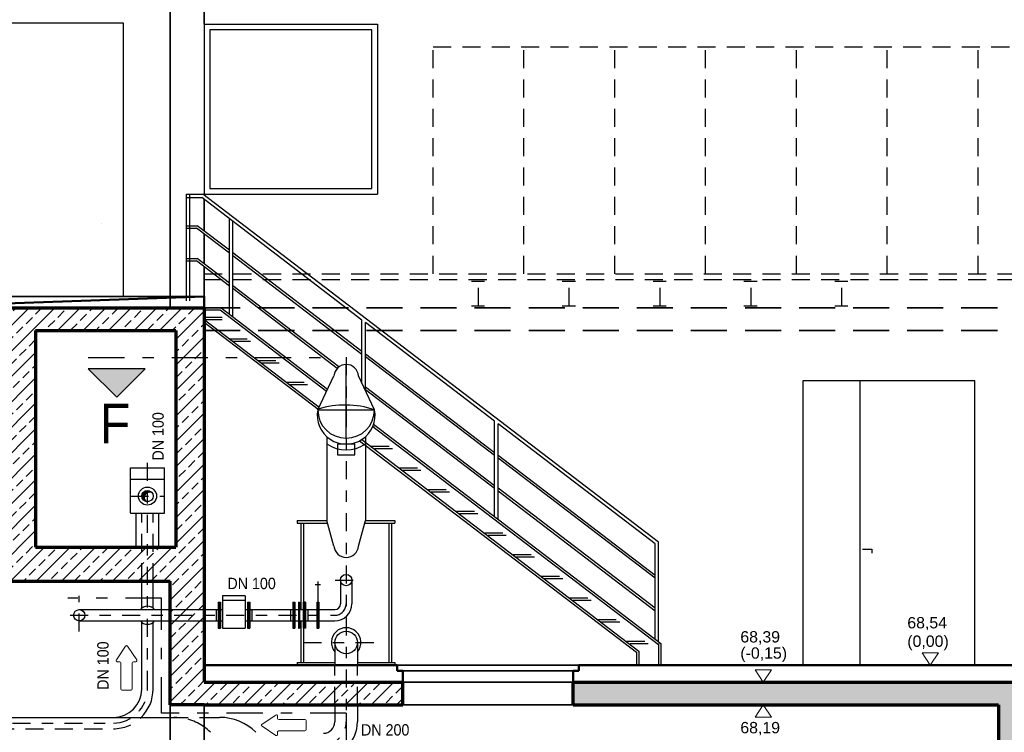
# Model space of a CAD drawing. Header units: metres. Extents: x -5 to 93, y -48 to 79.
# Tile 34 of 91: x 13.74 to 22.41, y 34.56 to 40.84. Entities that reach past the tile are written whole.
import ezdxf

# ---------------------------------------------------------------- set-up
doc = ezdxf.new("R2010")
doc.units = ezdxf.units.M
doc.header["$LTSCALE"] = 0.05
for name, pattern in [('STRICHPUNKT2', [12.7, 6.35, -3.175, 0, -3.175]), ('VERDECKT', [9.525, 6.35, -3.175]), ('VERDECKT2', [4.7625, 3.175, -1.5875])]:
    doc.linetypes.add(name, pattern=pattern)
for name, color, linetype, lineweight in [('Beschrifttung', 7, 'Continuous', 18), ('Beschriftung-Schnitte', 7, 'Continuous', 25), ('Fenster', 7, 'Continuous', 25), ('Rohre', 160, 'Continuous', 30), ('Rohre_mitte', 160, 'STRICHPUNKT2', 25), ('Rohre_verdeckt', 160, 'VERDECKT2', 25), ('Sonstiges-verdeckt', 3, 'VERDECKT2', 25), ('Treppe', 7, 'Continuous', 25), ('Tür', 7, 'Continuous', 25), ('Wand', 6, 'Continuous', 70), ('Wand-dünn', 2, 'Continuous', 35), ('Wand-Fussbodenaufbau', 1, 'Continuous', 50), ('Wand-Schraffur', 252, 'Continuous', 20), ('Wand-verdeckt', 2, 'VERDECKT', 35)]:
    doc.layers.add(name, color=color, linetype=linetype, lineweight=lineweight)
doc.layers.add('Rohre_Schraffur', color=253, linetype='Continuous')
doc.layers.add('Rohre_Text', color=160, linetype='Continuous')
doc.styles.add('Arial', font='arial.ttf', dxfattribs={"width": 0.9})
doc.styles.get("Standard").update_dxf_attribs({"font": 'arial.ttf'})
pattern_1 = [(45, (-0.34923, -12.46115), (-0.1122532, 0.1122532), []), (45, (-0.23698, -12.46115), (-0.1122532, 0.1122532), [0.079375, -0.0396875])]

# ---------------------------------------------------------------- blocks, each defined once
blk = doc.blocks.new('Pfeil')
at = {"layer": 'Beschrifttung'}
for p, q in [((0.3875, 0.0083), (0.2655, 0.0896)), ((0, -0.04), (0, 0.04)), ((0.01, 0.05), (0.24, 0.05)), ((0.25, 0.06), (0.25, 0.0813)), ((0.01, -0.05), (0.24, -0.05)), ((0.25, -0.0813), (0.25, -0.06)), ((0.2655, -0.0896), (0.3875, -0.0083))]:
    blk.add_line(p, q, dxfattribs=at)
for centre, start, end in [((0.26, 0.0813), 56.30993, 180), ((0.01, 0.04), 90, 180), ((0.24, 0.06), 270, 0), ((0.382, 0), 303.69007, 56.30993), ((0.01, -0.04), 180, 270), ((0.24, -0.06), 0, 90), ((0.26, -0.0813), 180, 303.69007)]:
    blk.add_arc(centre, 0.01, start, end, dxfattribs=at)

msp = doc.modelspace()

# ---------------------------------------------------------------- hatches: boundary and pattern name
at = {"layer": 'Beschriftung-Schnitte'}
msp.add_hatch(color=256, dxfattribs=at).paths.add_polyline_path([(14.8432, 37.7682), (14.5932, 37.5182), (14.3432, 37.7682)])
at = {"layer": 'Rohre_Schraffur'}
h = msp.add_hatch(color=256, dxfattribs=at)
h.paths.add_polyline_path([(14.864, 36.6961), (14.864, 36.6769, -0.193226), (14.9012, 36.6796, 0.212569)])
h.paths.add_polyline_path([(14.864, 36.6961, 0.414214), (14.814, 36.6461), (14.8379, 36.6461, -0.210627), (14.864, 36.6769)])
h.paths.add_polyline_path([(14.8379, 36.6461), (14.814, 36.6461, 0.326019), (14.8487, 36.5985, -0.260702)])
at = {"layer": 'Wand-Schraffur'}
h = msp.add_hatch(dxfattribs=at)
h.set_pattern_fill('ANSI33', color=256, scale=0.025, style=0)
h.set_pattern_definition(pattern_1)
h.paths.add_polyline_path([(8.4794, 38.1061), (9.2794, 38.1061), (9.2794, 36.1961), (8.4794, 36.1961)], flags=16)
h.paths.add_polyline_path([(10.2294, 38.1061), (10.6294, 38.1061), (10.6294, 36.1961), (10.2294, 36.1961)], flags=16)
h.paths.add_polyline_path([(15.364, 36.1961), (15.364, 38.3061), (13.5294, 38.3061), (13.5294, 36.1961), (13.5294, 35.8961), (15.064, 35.8961), (15.064, 34.8061), (15.364, 34.8061), (17.114, 34.8061), (17.114, 35.0061), (15.364, 35.0061)])
h.paths.add_polyline_path([(13.8794, 36.1961), (13.8794, 38.1061), (15.114, 38.1061), (15.114, 36.1961)], flags=16)
h.paths.add_polyline_path([(8.1794, 36.1961), (5.5794, 36.1961), (5.5794, 38.3061), (5.2794, 38.3061), (5.2794, 35.8961), (13.5294, 35.8961), (13.5294, 36.1961), (13.0294, 36.1961), (13.0294, 38.3061), (12.7294, 38.3061), (12.7294, 36.1961), (12.2294, 36.1961), (12.2294, 38.3061), (11.9294, 38.3061), (11.9294, 36.1961), (10.9294, 36.1961), (10.9294, 38.3061), (9.9294, 38.3061), (9.9294, 36.1961), (9.5794, 36.1961), (9.5794, 38.3061), (8.1794, 38.3061)])
h = msp.add_hatch(dxfattribs=at)
h.set_pattern_fill('ANSI33', color=256, scale=0.025, style=0)
h.set_pattern_definition(pattern_1)
h.paths.add_polyline_path([(20.0094, 31.4161), (20.0094, 31.7161), (19.9594, 31.7661), (19.1094, 31.7661), (19.0594, 31.7161), (19.0594, 31.4161)], flags=17)
h.paths.add_polyline_path([(22.6594, 32.1661), (22.3594, 32.1661), (22.3594, 31.4161), (5.5794, 31.4161), (5.5794, 35.8961), (5.2794, 35.8961), (5.2794, 35.0061), (5.1444, 35.0061), (5.1444, 34.8061), (5.2794, 34.8061), (5.2794, 30.9161), (22.6594, 30.9161)])
h.paths.add_polyline_path([(22.3594, 32.4661), (22.6594, 32.4661), (22.6594, 35.0061), (18.614, 35.0061), (18.614, 34.8061), (22.3594, 34.8061)])

# ---------------------------------------------------------------- linework, layer by layer
at = {"layer": 'Beschrifttung'}
for points in [[(21.7581, 35.1561), (21.686, 35.2656), (21.8301, 35.2656), (21.7581, 35.1561)], [(20.2875, 35.0061), (20.2155, 35.1156), (20.3595, 35.1156), (20.2875, 35.0061)], [(20.2875, 34.8061), (20.2155, 34.6967), (20.3595, 34.6967), (20.2875, 34.8061)]]:
    msp.add_lwpolyline(points, dxfattribs=at)
at = {"layer": 'Beschriftung-Schnitte', "color": 6, "linetype": 'STRICHPUNKT2'}
for p, q in [((14.3432, 37.8682), (16.4053, 37.8682)), ((14.9874, 35.7466), (14.1618, 35.7466)), ((14.9874, 34.7323), (14.9874, 35.7466)), ((16.614, 34.7323), (14.9874, 34.7323)), ((16.614, 34.7323), (16.614, 34.2666))]:
    msp.add_line(p, q, dxfattribs=at)
at = {"layer": 'Beschriftung-Schnitte'}
msp.add_lwpolyline([(14.8432, 37.7682), (14.3432, 37.7682), (14.5932, 37.5182)], close=True, dxfattribs=at)
at = {"layer": 'Fenster'}
for p, q in [((15.364, 40.8061), (16.8894, 40.8061)), ((15.364, 40.8061), (15.364, 39.3061)), ((16.8894, 40.8061), (16.8894, 39.3061)), ((15.364, 39.3061), (16.8894, 39.3061))]:
    msp.add_line(p, q, dxfattribs=at)
msp.add_lwpolyline([(15.414, 39.3561), (16.8394, 39.3561), (16.8394, 40.7561), (15.414, 40.7561)], close=True, dxfattribs=at)
at = {"layer": 'Rohre'}
for p, q in [((16.614, 37.1561), (16.614, 37.805)), ((16.364, 37.4061), (16.5065, 37.706)), ((16.864, 37.4061), (16.7232, 37.706)), ((16.364, 37.4061), (16.864, 37.4061)), ((16.444, 37.1689), (16.444, 36.4311)), ((16.784, 37.1689), (16.784, 36.4311)), ((14.714, 36.8961), (15.014, 36.8961)), ((14.714, 36.4961), (14.714, 36.8961)), ((15.014, 36.4961), (15.014, 36.8961)), ((14.714, 36.7961), (15.014, 36.7961)), ((14.714, 36.4961), (15.014, 36.4961)), ((16.184, 36.4311), (16.444, 36.4311)), ((16.184, 36.4311), (16.184, 36.4061)), ((16.5065, 36.2061), (16.444, 36.4311)), ((16.7232, 36.2061), (16.784, 36.4311)), ((16.784, 36.4311), (17.044, 36.4311)), ((17.044, 36.4311), (17.044, 36.4061)), ((16.184, 36.4061), (16.4518, 36.4061)), ((16.214, 36.4061), (16.214, 35.6461)), ((16.239, 36.4061), (16.239, 35.711)), ((16.7762, 36.4061), (17.044, 36.4061)), ((16.989, 36.4061), (16.989, 35.1811)), ((17.014, 36.4061), (17.014, 35.1811)), ((16.564, 35.9061), (16.564, 35.6961)), ((16.664, 35.9061), (16.664, 35.6961)), ((14.814, 35.6586), (14.814, 35.8961)), ((14.914, 35.6586), (14.914, 35.8961)), ((16.3882, 35.864), (16.3415, 35.864)), ((16.3641, 35.8938), (16.3641, 35.483)), ((15.5256, 35.7683), (15.5256, 35.483)), ((15.7256, 35.7683), (15.5256, 35.7683)), ((15.7256, 35.7264), (15.5256, 35.7264)), ((15.7256, 35.7683), (15.7256, 35.483)), ((14.264, 35.6461), (15.5256, 35.6461)), ((15.4679, 35.6461), (15.4679, 35.5461)), ((15.4876, 35.711), (15.4876, 35.483)), ((15.4876, 35.711), (15.5066, 35.711)), ((15.4971, 35.711), (15.4971, 35.483)), ((15.5066, 35.711), (15.5066, 35.483)), ((15.7256, 35.6461), (16.514, 35.6461)), ((15.7453, 35.711), (15.7453, 35.483)), ((15.7453, 35.711), (15.7643, 35.711)), ((15.7548, 35.711), (15.7548, 35.483)), ((15.7643, 35.711), (15.7643, 35.483)), ((15.7833, 35.6461), (15.7833, 35.5461)), ((16.1235, 35.6461), (16.1235, 35.5461)), ((16.1432, 35.711), (16.1432, 35.483)), ((16.1432, 35.711), (16.1622, 35.711)), ((16.1527, 35.711), (16.1527, 35.483)), ((16.1622, 35.711), (16.1622, 35.483)), ((16.1946, 35.711), (16.1946, 35.483)), ((16.1946, 35.711), (16.2041, 35.711)), ((16.2041, 35.711), (16.2041, 35.483)), ((16.2366, 35.711), (16.2366, 35.483)), ((16.2556, 35.711), (16.2366, 35.711)), ((16.2461, 35.711), (16.2461, 35.483)), ((16.2556, 35.711), (16.2556, 35.483)), ((16.2752, 35.6461), (16.2752, 35.5461)), ((16.3546, 35.711), (16.3546, 35.483)), ((16.3546, 35.711), (16.3736, 35.711)), ((16.3736, 35.711), (16.3736, 35.483)), ((14.264, 35.5461), (15.5256, 35.5461)), ((14.814, 34.9461), (14.814, 35.5337)), ((14.914, 34.9461), (14.914, 35.5337)), ((15.4876, 35.483), (15.5066, 35.483)), ((15.5256, 35.483), (15.7256, 35.483)), ((15.7256, 35.5461), (16.514, 35.5461)), ((15.7453, 35.483), (15.7643, 35.483)), ((16.1432, 35.483), (16.1622, 35.483)), ((16.1946, 35.483), (16.2041, 35.483)), ((16.214, 35.5461), (16.214, 35.1811)), ((16.2556, 35.483), (16.2366, 35.483)), ((16.239, 35.483), (16.239, 35.1811)), ((16.3546, 35.483), (16.3736, 35.483)), ((16.514, 35.3561), (16.514, 35.1561)), ((16.714, 35.3561), (16.714, 35.1561)), ((16.184, 35.1811), (16.514, 35.1811)), ((16.184, 35.1811), (16.184, 35.1561)), ((16.714, 35.1811), (17.044, 35.1811)), ((17.044, 35.1811), (17.044, 35.1561)), ((16.514, 34.8061), (16.514, 34.6561)), ((16.714, 34.8061), (16.714, 34.6561)), ((12.7794, 34.6961), (15.064, 34.6961))]:
    msp.add_line(p, q, dxfattribs=at)
at = {"layer": 'Rohre', "ltscale": 0.5}
for p, q in [((14.764, 36.1961), (14.764, 36.4961)), ((14.964, 36.1961), (14.964, 36.4961)), ((15.364, 34.6961), (15.4997, 34.6961))]:
    msp.add_line(p, q, dxfattribs=at)
at = {"layer": 'Rohre'}
msp.add_lwpolyline([(16.5387, 37.0103), (16.6907, 37.0103), (16.6907, 37.1043), (16.5387, 37.1043)], close=True, dxfattribs=at)
for centre, radius in [((14.864, 36.6461), 0.08), ((14.864, 36.6461), 0.05), ((16.614, 35.9061), 0.05), ((14.264, 35.5961), 0.05), ((16.614, 35.3561), 0.1)]:
    msp.add_circle(centre, radius, dxfattribs=at)
for centre, radius, start, end in [((16.6148, 37.6975), 0.1087, 4.49678, 175.50322), ((16.614, 37.3583), 0.2545, 169.16897, 10.83103), ((16.614, 37.4061), 0.25, 180, 0), ((16.6066, 36.6519), 0.7969, 71.15685, 107.51929), ((16.614, 37.3583), 0.3045, 236.06657, 303.93343), ((16.6148, 36.2147), 0.1087, 184.49678, 355.50322), ((14.864, 35.5961), 0.08, 38.68219, 141.31781), ((16.514, 35.6961), 0.05, 270, 0), ((16.514, 35.6961), 0.15, 270, 0), ((14.864, 35.5961), 0.08, 218.68219, 321.31781), ((16.614, 35.3561), 0.13, 320.28486, 219.71514), ((14.564, 34.9461), 0.25, 270, 0), ((14.564, 34.9461), 0.35, 314.41531, 0), ((16.414, 34.6561), 0.1, 270, 0), ((16.414, 34.6561), 0.3, 270, 0)]:
    msp.add_arc(centre, radius, start, end, dxfattribs=at)
at = {"layer": 'Rohre', "ltscale": 0.5}
for centre, end in [((15.4997, 34.2461), 90), ((15.0997, 34.2461), 54.03765)]:
    msp.add_arc(centre, 0.45, 45, end, dxfattribs=at)
at = {"layer": 'Rohre_mitte', "ltscale": 0.5}
for p, q in [((16.614, 37.8706), (16.614, 34.6561)), ((14.864, 34.9461), (14.864, 36.9663)), ((14.714, 36.6461), (15.014, 36.6461)), ((16.5172, 35.9061), (16.7327, 35.9061)), ((14.264, 35.4531), (14.264, 35.7683)), ((14.1823, 35.5961), (16.514, 35.5961)), ((16.239, 35.3561), (16.8791, 35.3561)), ((10.464, 34.6461), (14.564, 34.6461))]:
    msp.add_line(p, q, dxfattribs=at)
for centre, radius, start, end in [((16.514, 35.6961), 0.1, 270, 0), ((14.564, 34.9461), 0.3, 270, 0), ((15.0997, 34.2461), 0.45, 54.03765, 90), ((16.414, 34.6561), 0.2, 270, 0)]:
    msp.add_arc(centre, radius, start, end, dxfattribs=at)
at = {"layer": 'Rohre_Schraffur'}
msp.add_arc((14.8859, 36.632), 0.05, 72.22787, 221.99719, dxfattribs=at)
at = {"layer": 'Rohre_verdeckt'}
for p, q in [((14.814, 35.8961), (14.814, 36.4961)), ((14.914, 35.8961), (14.914, 36.4961)), ((16.514, 34.8061), (16.514, 35.1561)), ((16.714, 34.8061), (16.714, 35.1561)), ((15.064, 34.6961), (15.364, 34.6961)), ((11.9794, 34.5961), (14.564, 34.5961))]:
    msp.add_line(p, q, dxfattribs=at)
msp.add_arc((14.564, 34.9461), 0.35, 270, 314.41531, dxfattribs=at)
at = {"layer": 'Sonstiges-verdeckt'}
for p, q in [((17.3794, 40.6061), (24.5794, 40.6061)), ((17.3794, 38.6061), (17.3794, 40.6061)), ((18.1794, 38.6061), (18.1794, 40.6061)), ((18.9794, 38.6061), (18.9794, 40.6061)), ((19.7794, 38.6061), (19.7794, 40.6061)), ((20.5794, 38.6061), (20.5794, 40.6061)), ((21.3794, 38.6061), (21.3794, 40.6061)), ((22.1794, 38.6061), (22.1794, 40.6061)), ((15.364, 38.6061), (24.5794, 38.6061)), ((15.364, 38.5561), (24.5794, 38.5561)), ((17.7176, 38.5389), (17.8325, 38.5389)), ((17.7794, 38.3234), (17.7794, 38.5389)), ((18.5176, 38.5389), (18.6325, 38.5389)), ((18.5794, 38.3234), (18.5794, 38.5389)), ((19.3176, 38.5389), (19.4325, 38.5389)), ((19.3794, 38.3234), (19.3794, 38.5389)), ((20.1176, 38.5389), (20.2325, 38.5389)), ((20.1794, 38.3234), (20.1794, 38.5389)), ((20.9176, 38.5389), (21.0325, 38.5389)), ((20.9794, 38.3234), (20.9794, 38.5389)), ((17.7176, 38.3234), (17.8325, 38.3234)), ((18.5176, 38.3234), (18.6325, 38.3234)), ((19.3176, 38.3234), (19.4325, 38.3234)), ((20.1176, 38.3234), (20.2325, 38.3234)), ((20.9176, 38.3234), (21.0325, 38.3234))]:
    msp.add_line(p, q, dxfattribs=at)
at = {"layer": 'Treppe'}
for p, q in [((15.207, 39.3061), (15.3518, 39.3061)), ((15.207, 38.3661), (15.207, 39.3061)), ((15.237, 38.3661), (15.237, 39.3061)), ((19.3655, 36.2396), (15.3518, 39.3061)), ((15.207, 39.2761), (15.3416, 39.2761)), ((16.7535, 38.1975), (15.3416, 39.2761)), ((15.207, 39.0287), (15.3023, 39.0287)), ((15.5854, 38.8125), (15.3023, 39.0287)), ((15.5854, 38.2561), (15.5854, 39.0899)), ((15.6154, 38.2273), (15.6154, 39.067)), ((15.207, 39.008), (15.2965, 39.008)), ((15.5854, 38.7873), (15.2965, 39.008)), ((16.7535, 37.92), (15.6154, 38.7896)), ((16.7535, 37.8948), (15.6154, 38.7644)), ((15.207, 38.7387), (15.3023, 38.7387)), ((15.207, 38.718), (15.2965, 38.718)), ((15.5854, 38.4973), (15.2965, 38.718)), ((15.5854, 38.5225), (15.3023, 38.7387)), ((16.5505, 37.7851), (15.6154, 38.4995)), ((16.5353, 37.7715), (15.6154, 38.4744)), ((15.5121, 38.3061), (15.364, 38.3061)), ((15.364, 38.2861), (15.5054, 38.2861)), ((15.5054, 38.2861), (16.4421, 37.5705)), ((15.5121, 38.3061), (16.4509, 37.5889)), ((15.364, 38.2031), (16.3755, 37.4303)), ((15.364, 38.178), (16.3667, 37.4119)), ((16.7535, 37.6414), (16.7535, 38.1975)), ((17.9216, 37.305), (16.7835, 38.1745)), ((16.7835, 37.5776), (16.7835, 38.1745)), ((17.9216, 37.0276), (16.7835, 37.8971)), ((17.9216, 37.0024), (16.7835, 37.8719)), ((17.9216, 36.7375), (16.7835, 37.6071)), ((17.9216, 36.7124), (16.7835, 37.5819)), ((17.9216, 36.4711), (17.9216, 37.305)), ((16.8487, 37.2598), (19.364, 35.3381)), ((16.856, 37.2794), (19.384, 35.348)), ((19.3355, 36.2248), (17.9516, 37.2821)), ((17.9516, 36.4423), (17.9516, 37.2821)), ((16.732, 37.1328), (19.1709, 35.2695)), ((16.7508, 37.1436), (19.1909, 35.2794)), ((19.3355, 35.9473), (17.9516, 37.0046)), ((19.3355, 35.9222), (17.9516, 36.9795)), ((19.3355, 35.6573), (17.9516, 36.7146)), ((19.3355, 35.6322), (17.9516, 36.6894)), ((19.3355, 35.3909), (19.3355, 36.2248)), ((19.3655, 35.3621), (19.3655, 36.2396)), ((19.364, 35.3381), (19.364, 35.1561)), ((19.384, 35.348), (19.384, 35.1561)), ((19.1709, 35.2695), (19.1709, 35.1561)), ((19.1909, 35.2794), (19.1909, 35.1561))]:
    msp.add_line(p, q, dxfattribs=at)
at = {"layer": 'Treppe', "linetype": 'VERDECKT2'}
for p, q in [((15.364, 38.2231), (15.5846, 38.2231)), ((15.364, 38.2031), (15.614, 38.2031)), ((15.5846, 38.0321), (15.8346, 38.0321)), ((15.614, 38.0121), (15.864, 38.0121)), ((15.8346, 37.8411), (16.0846, 37.8411)), ((15.864, 37.8211), (16.114, 37.8211)), ((16.0846, 37.6501), (16.3346, 37.6501)), ((16.114, 37.6301), (16.364, 37.6301)), ((16.364, 37.4391), (16.3797, 37.4391)), ((16.614, 37.4481), (16.614, 37.2571)), ((16.8476, 37.2571), (16.864, 37.2571)), ((16.8346, 37.0861), (17.0846, 37.0861)), ((16.864, 37.0661), (17.114, 37.0661)), ((17.0846, 36.8951), (17.3346, 36.8951)), ((17.114, 36.8751), (17.364, 36.8751)), ((17.3346, 36.7041), (17.5846, 36.7041)), ((17.364, 36.6841), (17.614, 36.6841)), ((17.5846, 36.5131), (17.8346, 36.5131)), ((17.614, 36.4931), (17.864, 36.4931)), ((17.8346, 36.3221), (18.0846, 36.3221)), ((17.864, 36.3021), (18.114, 36.3021)), ((18.0846, 36.1311), (18.3346, 36.1311)), ((18.114, 36.1111), (18.364, 36.1111)), ((18.3346, 35.9401), (18.5846, 35.9401)), ((18.364, 35.9201), (18.614, 35.9201)), ((18.5846, 35.7491), (18.8346, 35.7491)), ((18.614, 35.7291), (18.864, 35.7291)), ((18.8346, 35.5581), (19.0846, 35.5581)), ((18.864, 35.5381), (19.114, 35.5381)), ((19.0846, 35.3671), (19.3346, 35.3671)), ((19.114, 35.3471), (19.364, 35.3471)), ((19.364, 35.3471), (19.364, 35.1561))]:
    msp.add_line(p, q, dxfattribs=at)
at = {"layer": 'Tür'}
for p, q in [((13.5894, 40.8161), (14.6494, 40.8161)), ((14.6494, 40.8161), (14.6494, 38.4062)), ((20.6394, 37.6661), (22.1494, 37.6661))]:
    msp.add_line(p, q, dxfattribs=at)
at = {"layer": 'Tür', "ltscale": 0.5}
for p, q in [((20.6394, 35.1561), (20.6394, 37.6661)), ((21.1394, 35.1561), (21.1394, 37.6661)), ((22.1494, 35.1561), (22.1494, 37.6661)), ((21.16, 36.1797), (21.2447, 36.1797)), ((21.2447, 36.1797), (21.2447, 36.1441))]:
    msp.add_line(p, q, dxfattribs=at)
at = {"layer": 'Wand'}
for p, q in [((14.4594, 39.0461), (14.4594, 39.0461)), ((14.4594, 39.0461), (14.4594, 39.0461)), ((13.8794, 38.1061), (15.114, 38.1061)), ((13.8794, 38.1061), (13.8794, 36.1961)), ((15.114, 38.1061), (15.114, 36.1961)), ((13.8794, 36.1961), (15.114, 36.1961)), ((15.364, 36.1961), (15.364, 36.1961)), ((15.364, 36.1961), (15.364, 35.0061)), ((5.5794, 35.8961), (15.064, 35.8961)), ((15.064, 34.8061), (15.064, 35.8961)), ((15.364, 35.0061), (17.114, 35.0061)), ((17.114, 34.8061), (17.114, 35.0061)), ((18.614, 35.0061), (25.0944, 35.0061)), ((18.614, 34.8061), (18.614, 35.0061)), ((15.364, 34.8061), (15.064, 34.8061)), ((15.364, 34.8061), (17.114, 34.8061)), ((22.3594, 34.8061), (22.3594, 32.4661))]:
    msp.add_line(p, q, dxfattribs=at)
for points in [[(13.5294, 38.3061), (13.5294, 38.3061), (13.5294, 38.3061), (15.364, 38.3061), (15.364, 36.1961)], [(18.614, 34.8061), (22.3594, 34.8061)]]:
    msp.add_lwpolyline(points, dxfattribs=at)
at = {"layer": 'Wand-dünn'}
for p, q in [((15.064, 42.4161), (15.064, 38.3061)), ((15.364, 38.4062), (13.6044, 38.4062)), ((17.064, 35.1561), (18.664, 35.1561)), ((17.114, 35.1061), (18.614, 35.1061)), ((17.114, 35.0061), (18.614, 35.0061)), ((15.064, 34.8061), (15.064, 34.6961)), ((15.064, 34.8061), (15.064, 31.4161)), ((15.364, 34.8061), (15.364, 31.4161)), ((17.114, 34.8061), (18.614, 34.8061))]:
    msp.add_line(p, q, dxfattribs=at)
at = {"layer": 'Wand-Fussbodenaufbau'}
for p, q in [((15.364, 35.1561), (17.064, 35.1561)), ((17.064, 35.1061), (17.064, 35.1561)), ((18.664, 35.1561), (24.6594, 35.1561)), ((18.664, 35.1061), (18.664, 35.1561)), ((17.064, 35.1061), (17.114, 35.1061)), ((17.114, 35.0061), (17.114, 35.1061)), ((18.614, 35.0061), (18.614, 35.1061)), ((18.664, 35.1061), (18.614, 35.1061))]:
    msp.add_line(p, q, dxfattribs=at)
msp.add_lwpolyline([(13.5294, 38.3061), (13.5294, 38.3411), (15.364, 38.4062), (15.364, 38.3061)], dxfattribs=at)
at = {"layer": 'Wand-verdeckt'}
for p, q in [((15.364, 42.4161), (15.364, 40.8061)), ((15.364, 39.259), (15.364, 38.9816)), ((15.364, 38.9564), (15.364, 38.6916)), ((15.364, 38.6664), (15.364, 38.5461)), ((15.364, 38.5461), (15.364, 38.3061)), ((15.364, 38.3061), (24.5794, 38.3061)), ((15.364, 38.1061), (24.5794, 38.1061))]:
    msp.add_line(p, q, dxfattribs=at)

# ---------------------------------------------------------------- block references
at = {"layer": 'Beschrifttung'}
for p, rotation in [((14.68, 34.9368), 90), ((16.2607, 34.6272), 180)]:
    msp.add_blockref('Pfeil', p, dxfattribs=dict(at, rotation=rotation))

# ---------------------------------------------------------------- texts
for s, p in [('68,54', (21.5559, 35.4804)), ('68,39', (20.0854, 35.3559)), ('(0,00)', (21.5559, 35.3175)), ('(-0,15)', (20.0854, 35.2133)), ('68,19', (20.0854, 34.5558))]:
    msp.add_text(s, height=0.1, dxfattribs=at).set_placement(p)
at = {"layer": 'Beschriftung-Schnitte', "color": 6, "style": 'Arial', "width": 0.9}
msp.add_text('F', height=0.35, dxfattribs=at).set_placement((14.4439, 37.1118))
at = {"layer": 'Rohre_Text', "style": 'Arial', "width": 0.9}
for p in [(15.0073, 36.9592), (14.5222, 34.9391)]:
    msp.add_text('DN 100', height=0.1, rotation=90, dxfattribs=at).set_placement(p)
for s, p in [('DN 100', (15.5681, 35.8262)), ('DN 200', (16.7447, 34.536))]:
    msp.add_text(s, height=0.1, dxfattribs=at).set_placement(p)

doc.saveas('drawing.dxf')
